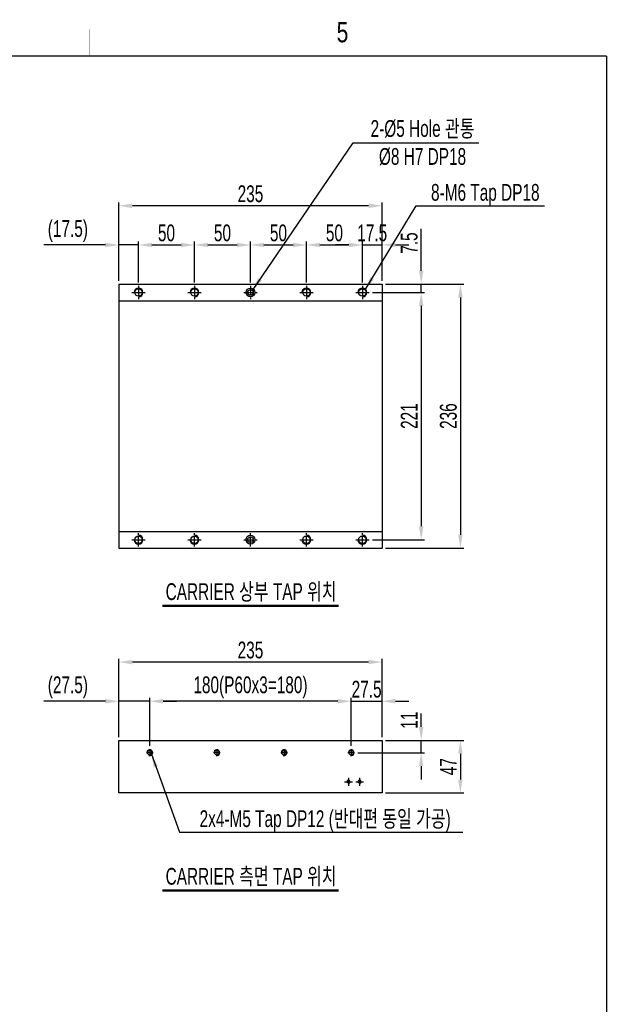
# Model space of a CAD drawing. Extents: x 4 to 2311, y -23 to 1597.
# Tile 18 of 18: x 1786 to 2311, y 716 to 1597. Entities that reach past the tile are written whole.
import ezdxf
from ezdxf.enums import TextEntityAlignment as Align

# ---------------------------------------------------------------- set-up
doc = ezdxf.new("R2010")
doc.units = 0
doc.header["$LTSCALE"] = 7
doc.header["$MEASUREMENT"] = 0
doc.linetypes.add('CENTER', pattern=[2, 1.25, -0.25, 0.25, -0.25])
doc.layers.get('0').update_dxf_attribs({"linetype": 'CONTINUOUS'})
doc.layers.get('DEFPOINTS').update_dxf_attribs({"linetype": 'CONTINUOUS'})
for name, color, linetype in [('3', 4, 'CONTINUOUS'), ('CENTERLINE', 3, 'CENTER'), ('D', 4, 'CONTINUOUS')]:
    doc.layers.add(name, color=color, linetype=linetype)
doc.styles.add('Robostar', font='Gulim.ttf', dxfattribs={"width": 0.7})
doc.styles.get("Standard").update_dxf_attribs({"font": 'Gulim.ttf', "width": 0.8})
doc.dimstyles.new('Robostar', dxfattribs={"dimscale": 6, "dimtxt": 2.5, "dimasz": 2, "dimexe": 0.5, "dimexo": 0.5, "dimgap": 0.5, "dimtad": 3, "dimdsep": 46, "dimtxsty": 'Robostar', "dimcen": 0, "dimclrd": 4, "dimclre": 4, "dimclrt": 9, "dimadec": 0, "dimazin": 2, "dimtm": 0.1, "dimtfac": 1, "dimtix": 1, "dimtmove": 1, "dimatfit": 0, "dimfxl": 0, "dimtolj": 1, "dimarcsym": 0})

# ---------------------------------------------------------------- blocks, each defined once
blk = doc.blocks.new('*D32')
at = {"color": 4, "lineweight": -2}
for p, q in [((1862.37, 1395.22), (1807.18, 1395.22)), ((1874.37, 1363.22), (1874.37, 1398.22)), ((1891.87, 1395.22), (1874.37, 1395.22)), ((1891.87, 1361.72), (1891.87, 1398.22)), ((1903.87, 1395.22), (1915.87, 1395.22))]:
    blk.add_line(p, q, dxfattribs=at)
at = {"color": 4}
for points in [[(1862.37, 1397.22), (1862.37, 1393.22), (1874.37, 1395.22)], [(1903.87, 1397.22), (1903.87, 1393.22), (1891.87, 1395.22)]]:
    blk.add_solid(points, dxfattribs=at)
at = {"layer": 'DEFPOINTS', "color": 0}
for p in [(1891.87, 1395.22), (1874.37, 1360.22), (1891.87, 1358.72)]:
    blk.add_point(p, dxfattribs=at)
at = {"color": 9, "insert": (1828.77, 1407.66), "char_height": 15, "attachment_point": 5, "style": 'Robostar'}
blk.add_mtext('\\A1;(17.5)', dxfattribs=at)
blk = doc.blocks.new('*D33')
at = {"color": 4, "lineweight": -2}
for p, q in [((1891.87, 1361.72), (1891.87, 1398.22)), ((1903.87, 1395.22), (1929.87, 1395.22)), ((1941.87, 1361.72), (1941.87, 1398.22))]:
    blk.add_line(p, q, dxfattribs=at)
at = {"color": 4}
for points in [[(1903.87, 1397.22), (1903.87, 1393.22), (1891.87, 1395.22)], [(1929.87, 1397.22), (1929.87, 1393.22), (1941.87, 1395.22)]]:
    blk.add_solid(points, dxfattribs=at)
at = {"layer": 'DEFPOINTS', "color": 0}
for p in [(1941.87, 1395.22), (1891.87, 1358.72), (1941.87, 1358.72)]:
    blk.add_point(p, dxfattribs=at)
at = {"color": 9, "insert": (1916.87, 1405.91), "char_height": 15, "attachment_point": 5, "style": 'Robostar'}
blk.add_mtext('\\A1;50', dxfattribs=at)
blk = doc.blocks.new('*D34')
at = {"color": 4, "lineweight": -2}
for p, q in [((1941.87, 1361.72), (1941.87, 1398.22)), ((1953.87, 1395.22), (1979.87, 1395.22)), ((1991.87, 1361.72), (1991.87, 1398.22))]:
    blk.add_line(p, q, dxfattribs=at)
at = {"color": 4}
for points in [[(1953.87, 1397.22), (1953.87, 1393.22), (1941.87, 1395.22)], [(1979.87, 1397.22), (1979.87, 1393.22), (1991.87, 1395.22)]]:
    blk.add_solid(points, dxfattribs=at)
at = {"layer": 'DEFPOINTS', "color": 0}
for p in [(1991.87, 1395.22), (1941.87, 1358.72), (1991.87, 1358.72)]:
    blk.add_point(p, dxfattribs=at)
at = {"color": 9, "insert": (1966.87, 1405.91), "char_height": 15, "attachment_point": 5, "style": 'Robostar'}
blk.add_mtext('\\A1;50', dxfattribs=at)
blk = doc.blocks.new('*D35')
at = {"color": 4, "lineweight": -2}
for p, q in [((1991.87, 1361.72), (1991.87, 1398.22)), ((2003.87, 1395.22), (2029.87, 1395.22)), ((2041.87, 1361.72), (2041.87, 1398.22))]:
    blk.add_line(p, q, dxfattribs=at)
at = {"color": 4}
for points in [[(2003.87, 1397.22), (2003.87, 1393.22), (1991.87, 1395.22)], [(2029.87, 1397.22), (2029.87, 1393.22), (2041.87, 1395.22)]]:
    blk.add_solid(points, dxfattribs=at)
at = {"layer": 'DEFPOINTS', "color": 0}
for p in [(2041.87, 1395.22), (1991.87, 1358.72), (2041.87, 1358.72)]:
    blk.add_point(p, dxfattribs=at)
at = {"color": 9, "insert": (2016.87, 1405.91), "char_height": 15, "attachment_point": 5, "style": 'Robostar'}
blk.add_mtext('\\A1;50', dxfattribs=at)
blk = doc.blocks.new('*D36')
at = {"color": 4, "lineweight": -2}
for p, q in [((2041.87, 1361.72), (2041.87, 1398.22)), ((2053.87, 1395.22), (2079.87, 1395.22)), ((2091.87, 1361.72), (2091.87, 1398.22))]:
    blk.add_line(p, q, dxfattribs=at)
at = {"color": 4}
for points in [[(2053.87, 1397.22), (2053.87, 1393.22), (2041.87, 1395.22)], [(2079.87, 1397.22), (2079.87, 1393.22), (2091.87, 1395.22)]]:
    blk.add_solid(points, dxfattribs=at)
at = {"layer": 'DEFPOINTS', "color": 0}
for p in [(2091.87, 1395.22), (2041.87, 1358.72), (2091.87, 1358.72)]:
    blk.add_point(p, dxfattribs=at)
at = {"color": 9, "insert": (2066.87, 1405.91), "char_height": 15, "attachment_point": 5, "style": 'Robostar'}
blk.add_mtext('\\A1;50', dxfattribs=at)
blk = doc.blocks.new('*D37')
at = {"color": 4, "lineweight": -2}
for p, q in [((2079.87, 1395.22), (2067.87, 1395.22)), ((2091.87, 1361.72), (2091.87, 1398.22)), ((2091.87, 1395.22), (2109.37, 1395.22)), ((2109.37, 1363.22), (2109.37, 1398.22)), ((2121.37, 1395.22), (2133.37, 1395.22))]:
    blk.add_line(p, q, dxfattribs=at)
at = {"color": 4}
for points in [[(2079.87, 1397.22), (2079.87, 1393.22), (2091.87, 1395.22)], [(2121.37, 1397.22), (2121.37, 1393.22), (2109.37, 1395.22)]]:
    blk.add_solid(points, dxfattribs=at)
at = {"layer": 'DEFPOINTS', "color": 0}
for p in [(2109.37, 1395.22), (2091.87, 1358.72), (2109.37, 1360.22)]:
    blk.add_point(p, dxfattribs=at)
at = {"color": 9, "insert": (2100.62, 1405.93), "char_height": 15, "attachment_point": 5, "style": 'Robostar'}
blk.add_mtext('\\A1;17.5', dxfattribs=at)
blk = doc.blocks.new('*D38')
at = {"color": 4, "lineweight": -2}
for p, q in [((1874.37, 1363.22), (1874.37, 1433.22)), ((2097.37, 1430.22), (1886.37, 1430.22)), ((2109.37, 1363.22), (2109.37, 1433.22))]:
    blk.add_line(p, q, dxfattribs=at)
at = {"color": 4}
for points in [[(1886.37, 1432.22), (1886.37, 1428.22), (1874.37, 1430.22)], [(2097.37, 1432.22), (2097.37, 1428.22), (2109.37, 1430.22)]]:
    blk.add_solid(points, dxfattribs=at)
at = {"layer": 'DEFPOINTS', "color": 0}
for p in [(1874.37, 1430.22), (1874.37, 1360.22), (2109.37, 1360.22)]:
    blk.add_point(p, dxfattribs=at)
at = {"color": 9, "insert": (1991.87, 1440.91), "char_height": 15, "attachment_point": 5, "style": 'Robostar'}
blk.add_mtext('\\A1;235', dxfattribs=at)
blk = doc.blocks.new('*D39')
at = {"color": 4, "lineweight": -2}
for p, q in [((2100.87, 1352.72), (2147.37, 1352.72)), ((2144.37, 1340.72), (2144.37, 1143.73)), ((2100.87, 1131.73), (2147.37, 1131.73))]:
    blk.add_line(p, q, dxfattribs=at)
at = {"color": 4}
for points in [[(2142.37, 1340.72), (2146.37, 1340.72), (2144.37, 1352.72)], [(2142.37, 1143.73), (2146.37, 1143.73), (2144.37, 1131.73)]]:
    blk.add_solid(points, dxfattribs=at)
at = {"layer": 'DEFPOINTS', "color": 0}
for p in [(2097.87, 1352.72), (2097.87, 1131.73), (2144.37, 1131.73)]:
    blk.add_point(p, dxfattribs=at)
at = {"color": 9, "insert": (2133.66, 1242.22), "char_height": 15, "attachment_point": 5, "rotation": 90, "style": 'Robostar'}
blk.add_mtext('\\A1;221', dxfattribs=at)
blk = doc.blocks.new('*D40')
at = {"color": 4, "lineweight": -2}
for p, q in [((2144.37, 1372.22), (2144.37, 1409.59)), ((2112.37, 1360.22), (2147.37, 1360.22)), ((2144.37, 1352.72), (2144.37, 1360.22)), ((2100.87, 1352.72), (2147.37, 1352.72)), ((2144.37, 1340.72), (2144.37, 1328.72))]:
    blk.add_line(p, q, dxfattribs=at)
at = {"color": 4}
for points in [[(2142.37, 1372.22), (2146.37, 1372.22), (2144.37, 1360.22)], [(2142.37, 1340.72), (2146.37, 1340.72), (2144.37, 1352.72)]]:
    blk.add_solid(points, dxfattribs=at)
at = {"layer": 'DEFPOINTS', "color": 0}
for p in [(2109.37, 1360.22), (2097.87, 1352.72), (2144.37, 1352.72)]:
    blk.add_point(p, dxfattribs=at)
at = {"color": 9, "insert": (2133.68, 1396.91), "char_height": 15, "attachment_point": 5, "rotation": 90, "style": 'Robostar'}
blk.add_mtext('\\A1;7.5', dxfattribs=at)
blk = doc.blocks.new('*D41')
at = {"color": 4, "lineweight": -2}
for p, q in [((2112.37, 1360.22), (2182.37, 1360.22)), ((2179.37, 1348.22), (2179.37, 1136.23)), ((2112.37, 1124.23), (2182.37, 1124.23))]:
    blk.add_line(p, q, dxfattribs=at)
at = {"color": 4}
for points in [[(2177.37, 1348.22), (2181.37, 1348.22), (2179.37, 1360.22)], [(2177.37, 1136.23), (2181.37, 1136.23), (2179.37, 1124.23)]]:
    blk.add_solid(points, dxfattribs=at)
at = {"layer": 'DEFPOINTS', "color": 0}
for p in [(2109.37, 1360.22), (2109.37, 1124.23), (2179.37, 1124.23)]:
    blk.add_point(p, dxfattribs=at)
at = {"color": 9, "insert": (2168.68, 1242.22), "char_height": 15, "attachment_point": 5, "rotation": 90, "style": 'Robostar'}
blk.add_mtext('\\A1;236', dxfattribs=at)
blk = doc.blocks.new('*D42')
at = {"color": 4, "lineweight": -2}
for p, q in [((1862.37, 987.36), (1807.18, 987.36)), ((1874.37, 955.36), (1874.37, 990.36)), ((1901.87, 987.36), (1874.37, 987.36)), ((1901.87, 947.36), (1901.87, 990.36)), ((1913.87, 987.36), (1925.87, 987.36))]:
    blk.add_line(p, q, dxfattribs=at)
at = {"color": 4}
for points in [[(1862.37, 989.36), (1862.37, 985.36), (1874.37, 987.36)], [(1913.87, 989.36), (1913.87, 985.36), (1901.87, 987.36)]]:
    blk.add_solid(points, dxfattribs=at)
at = {"layer": 'DEFPOINTS', "color": 0}
for p in [(1901.87, 987.36), (1874.37, 952.36), (1901.87, 944.36)]:
    blk.add_point(p, dxfattribs=at)
at = {"color": 9, "insert": (1828.77, 999.8), "char_height": 15, "attachment_point": 5, "style": 'Robostar'}
blk.add_mtext('\\A1;(27.5)', dxfattribs=at)
blk = doc.blocks.new('*D43')
at = {"color": 4, "lineweight": -2}
for p, q in [((2069.87, 987.36), (2057.87, 987.36)), ((2081.87, 947.36), (2081.87, 990.36)), ((2081.87, 987.36), (2109.37, 987.36)), ((2109.37, 955.36), (2109.37, 990.36)), ((2121.37, 987.36), (2133.37, 987.36))]:
    blk.add_line(p, q, dxfattribs=at)
at = {"color": 4}
for points in [[(2069.87, 989.36), (2069.87, 985.36), (2081.87, 987.36)], [(2121.37, 989.36), (2121.37, 985.36), (2109.37, 987.36)]]:
    blk.add_solid(points, dxfattribs=at)
at = {"layer": 'DEFPOINTS', "color": 0}
for p in [(2109.37, 987.36), (2109.37, 952.36), (2081.87, 944.36)]:
    blk.add_point(p, dxfattribs=at)
at = {"color": 9, "insert": (2095.62, 998.06), "char_height": 15, "attachment_point": 5, "style": 'Robostar'}
blk.add_mtext('\\A1;27.5', dxfattribs=at)
blk = doc.blocks.new('*D44')
at = {"color": 4, "lineweight": -2}
for p, q in [((1874.37, 955.36), (1874.37, 1025.36)), ((2097.37, 1022.36), (1886.37, 1022.36)), ((2109.37, 955.36), (2109.37, 1025.36))]:
    blk.add_line(p, q, dxfattribs=at)
at = {"color": 4}
for points in [[(1886.37, 1024.36), (1886.37, 1020.36), (1874.37, 1022.36)], [(2097.37, 1024.36), (2097.37, 1020.36), (2109.37, 1022.36)]]:
    blk.add_solid(points, dxfattribs=at)
at = {"layer": 'DEFPOINTS', "color": 0}
for p in [(1874.37, 1022.36), (1874.37, 952.36), (2109.37, 952.36)]:
    blk.add_point(p, dxfattribs=at)
at = {"color": 9, "insert": (1991.87, 1033.05), "char_height": 15, "attachment_point": 5, "style": 'Robostar'}
blk.add_mtext('\\A1;235', dxfattribs=at)
blk = doc.blocks.new('*D45')
at = {"color": 4, "lineweight": -2}
for p, q in [((2144.37, 964.36), (2144.37, 976.36)), ((2112.37, 952.36), (2147.37, 952.36)), ((2144.37, 941.36), (2144.37, 952.36)), ((2087.87, 941.36), (2147.37, 941.36)), ((2144.37, 929.36), (2144.37, 917.36))]:
    blk.add_line(p, q, dxfattribs=at)
at = {"color": 4}
for points in [[(2142.37, 964.36), (2146.37, 964.36), (2144.37, 952.36)], [(2142.37, 929.36), (2146.37, 929.36), (2144.37, 941.36)]]:
    blk.add_solid(points, dxfattribs=at)
at = {"layer": 'DEFPOINTS', "color": 0}
for p in [(2109.37, 952.36), (2144.37, 952.36), (2084.87, 941.36)]:
    blk.add_point(p, dxfattribs=at)
at = {"color": 9, "insert": (2133.66, 970.36), "char_height": 15, "attachment_point": 5, "rotation": 90, "style": 'Robostar'}
blk.add_mtext('\\A1;11', dxfattribs=at)
blk = doc.blocks.new('*D46')
at = {"color": 4, "lineweight": -2}
for p, q in [((2112.37, 952.36), (2182.37, 952.36)), ((2179.37, 940.36), (2179.37, 917.36)), ((2112.37, 905.36), (2182.37, 905.36))]:
    blk.add_line(p, q, dxfattribs=at)
at = {"color": 4}
for points in [[(2177.37, 940.36), (2181.37, 940.36), (2179.37, 952.36)], [(2177.37, 917.36), (2181.37, 917.36), (2179.37, 905.36)]]:
    blk.add_solid(points, dxfattribs=at)
at = {"layer": 'DEFPOINTS', "color": 0}
for p in [(2109.37, 952.36), (2109.37, 905.36), (2179.37, 905.36)]:
    blk.add_point(p, dxfattribs=at)
at = {"color": 9, "insert": (2168.66, 928.86), "char_height": 15, "attachment_point": 5, "rotation": 90, "style": 'Robostar'}
blk.add_mtext('\\A1;47', dxfattribs=at)
blk = doc.blocks.new('*D47')
at = {"color": 4, "lineweight": -2}
for p, q in [((1901.87, 947.36), (1901.87, 990.36)), ((2069.87, 987.36), (1913.87, 987.36)), ((2081.87, 947.36), (2081.87, 990.36))]:
    blk.add_line(p, q, dxfattribs=at)
at = {"color": 4}
for points in [[(1913.87, 989.36), (1913.87, 985.36), (1901.87, 987.36)], [(2069.87, 989.36), (2069.87, 985.36), (2081.87, 987.36)]]:
    blk.add_solid(points, dxfattribs=at)
at = {"layer": 'DEFPOINTS', "color": 0}
for p in [(1901.87, 987.36), (1901.87, 944.36), (2081.87, 944.36)]:
    blk.add_point(p, dxfattribs=at)
at = {"color": 9, "insert": (1991.87, 999.8), "char_height": 15, "attachment_point": 5, "style": 'Robostar'}
blk.add_mtext('\\A1;180(P60x3=180)', dxfattribs=at)

msp = doc.modelspace()

# ---------------------------------------------------------------- linework, layer by layer
for p, q in [((1874.37, 1360.225), (2109.37, 1360.225)), ((1874.37, 1360.225), (1874.37, 1124.225)), ((2109.37, 1360.225), (2109.37, 1124.225)), ((1874.37, 1345.225), (2109.37, 1345.225)), ((1874.37, 1139.225), (2109.37, 1139.225)), ((1874.37, 1124.225), (2109.37, 1124.225))]:
    msp.add_line(p, q)
at = {"color": 4}
for p, q in [((1913.281, 1073.223), (2070.459, 1073.223)), ((1913.281, 1072.223), (2070.459, 1072.223)), ((1913.281, 818.773), (2070.459, 818.773)), ((1913.281, 817.773), (2070.459, 817.773))]:
    msp.add_line(p, q, dxfattribs=at)
at = {"const_width": 1.2}
for points in [[(30, 1564), (2310, 1564)], [(2310, 1564), (2310, 10)]]:
    msp.add_lwpolyline(points, dxfattribs=at)
msp.add_lwpolyline([(1874.37, 952.36), (2109.37, 952.36), (2109.37, 905.36), (1874.37, 905.36)], close=True)
for centre, radius in [((1891.87, 1352.725), 3.323), ((1941.87, 1352.725), 3.323), ((1991.87, 1352.725), 4), ((2041.87, 1352.725), 3.323), ((2091.87, 1352.725), 3.323), ((1991.87, 1352.725), 2.5), ((1991.87, 1131.725), 4), ((1891.87, 1131.725), 3.323), ((1941.87, 1131.725), 3.323), ((1991.87, 1131.725), 2.5), ((2041.87, 1131.725), 3.323), ((2091.87, 1131.725), 3.323), ((1901.87, 941.36), 2.067), ((1961.87, 941.36), 2.067), ((2021.87, 941.36), 2.067), ((2081.87, 941.36), 2.067), ((2079.37, 915.36), 1.229), ((2089.37, 915.36), 1.229)]:
    msp.add_circle(centre, radius)
at = {"layer": '3', "const_width": 0.3}
msp.add_lwpolyline([(1848, 1588), (1848, 1564)], dxfattribs=at)
at = {"layer": '3', "color": 4}
for centre, start, end in [((1891.87, 1352.725), 270, 180), ((1941.87, 1352.725), 270, 180), ((2041.87, 1352.725), 270, 180), ((2091.87, 1352.725), 270, 180), ((1891.87, 1131.725), 180, 90), ((1941.87, 1131.725), 180, 90), ((2041.87, 1131.725), 180, 90), ((2091.87, 1131.725), 180, 90)]:
    msp.add_arc(centre, 4, start, end, dxfattribs=at)
at = {"layer": 'CENTERLINE'}
for p, q in [((1891.87, 1358.725), (1891.87, 1346.725)), ((1941.87, 1358.725), (1941.87, 1346.725)), ((1991.87, 1358.725), (1991.87, 1346.725)), ((2041.87, 1358.725), (2041.87, 1346.725)), ((2091.87, 1358.725), (2091.87, 1346.725)), ((1885.87, 1352.725), (1897.87, 1352.725)), ((1935.87, 1352.725), (1947.87, 1352.725)), ((1985.87, 1352.725), (1997.87, 1352.725)), ((2035.87, 1352.725), (2047.87, 1352.725)), ((2085.87, 1352.725), (2097.87, 1352.725)), ((1891.87, 1125.725), (1891.87, 1137.725)), ((1941.87, 1125.725), (1941.87, 1137.725)), ((1991.87, 1125.725), (1991.87, 1137.725)), ((2041.87, 1125.725), (2041.87, 1137.725)), ((2091.87, 1125.725), (2091.87, 1137.725)), ((1885.87, 1131.725), (1897.87, 1131.725)), ((1935.87, 1131.725), (1947.87, 1131.725)), ((1985.87, 1131.725), (1997.87, 1131.725)), ((2035.87, 1131.725), (2047.87, 1131.725)), ((2085.87, 1131.725), (2097.87, 1131.725)), ((1901.87, 944.36), (1901.87, 938.36)), ((1961.87, 944.36), (1961.87, 938.36)), ((2021.87, 944.36), (2021.87, 938.36)), ((2081.87, 944.36), (2081.87, 938.36)), ((1904.87, 941.36), (1898.87, 941.36)), ((1964.87, 941.36), (1958.87, 941.36)), ((2024.87, 941.36), (2018.87, 941.36)), ((2084.87, 941.36), (2078.87, 941.36)), ((2075.87, 915.36), (2082.87, 915.36)), ((2079.37, 918.86), (2079.37, 911.86)), ((2085.87, 915.36), (2092.87, 915.36)), ((2089.37, 918.86), (2089.37, 911.86))]:
    msp.add_line(p, q, dxfattribs=at)
at = {"layer": 'D'}
for centre, radius, start, end in [((1901.87, 941.36), 2.5, 255, 165), ((1961.87, 941.36), 2.5, 255, 165), ((2021.87, 941.36), 2.5, 255, 165), ((2081.87, 941.36), 2.5, 255, 165), ((2079.37, 915.36), 1.5, 270, 180), ((2089.37, 915.36), 1.5, 270, 180)]:
    msp.add_arc(centre, radius, start, end, dxfattribs=at)

# ---------------------------------------------------------------- texts
at = {"color": 9, "char_height": 15, "style": 'Robostar'}
for s, insert, attachment_point in [('2-%%C5 Hole 관통\\P%%C8 H7 DP18', (2145.571, 1486.554), 5), ('8-M6 Tap DP18', (2201.632, 1430.225), 8), ('2x4-M5 Tap DP12 (반대편 동일 가공)', (2058.589, 870.36), 8)]:
    msp.add_mtext(s, dxfattribs=dict(at, insert=insert, attachment_point=attachment_point))
at = {"color": 4, "char_height": 15, "attachment_point": 8, "style": 'Robostar'}
for s, insert in [('CARRIER 상부 TAP 위치', (1992.437, 1076.223)), ('CARRIER 측면 TAP 위치', (1992.437, 821.773))]:
    msp.add_mtext(s, dxfattribs=dict(at, insert=insert))
at = {"layer": '3', "width": 0.8}
msp.add_text('5', height=18, dxfattribs=at).set_placement((2074.058, 1585.25), align=Align.MIDDLE)

# ---------------------------------------------------------------- dimensions: what is measured, and where the dimension line sits
for base, p1, p2, picture, middle in [((1874.37, 1430.225), (2109.37, 1360.225), (1874.37, 1360.225), '*D38', (1991.87, 1440.915)), ((1941.87, 1395.225), (1891.87, 1358.725), (1941.87, 1358.725), '*D33', (1916.87, 1405.915)), ((1991.87, 1395.225), (1941.87, 1358.725), (1991.87, 1358.725), '*D34', (1966.87, 1405.915)), ((2041.87, 1395.225), (1991.87, 1358.725), (2041.87, 1358.725), '*D35', (2016.87, 1405.915)), ((2091.87, 1395.225), (2041.87, 1358.725), (2091.87, 1358.725), '*D36', (2066.87, 1405.915)), ((1874.37, 1022.36), (2109.37, 952.36), (1874.37, 952.36), '*D44', (1991.87, 1033.05)), ((2109.37, 987.36), (2081.87, 944.36), (2109.37, 952.36), '*D43', (2095.62, 998.06))]:
    dim = msp.add_linear_dim(base=base, p1=p1, p2=p2, dimstyle='Robostar')
    dim.commit()
    dim.dimension.update_dxf_attribs({"geometry": picture, "text_midpoint": middle})
for base, p1, p2, picture, middle in [((1891.87, 1395.225), (1874.37, 1360.225), (1891.87, 1358.725), '*D32', (1828.775, 1395.225)), ((1901.87, 987.36), (1874.37, 952.36), (1901.87, 944.36), '*D42', (1828.775, 987.36))]:
    dim = msp.add_linear_dim(base=base, p1=p1, p2=p2, text='(<>)', dimstyle='Robostar', override={"dimtmove": 0})
    dim.commit()
    dim.dimension.update_dxf_attribs({"geometry": picture, "text_midpoint": middle, "dimtype": 160})
dim = msp.add_linear_dim(base=(2109.37, 1395.225), p1=(2091.87, 1358.725), p2=(2109.37, 1360.225), dimstyle='Robostar', override={"dimtmove": 0})
dim.commit()
dim.dimension.update_dxf_attribs({"geometry": '*D37', "text_midpoint": (2100.62, 1395.225), "dimtype": 160})
dim = msp.add_linear_dim(base=(2144.37, 1352.725), p1=(2109.37, 1360.225), p2=(2097.87, 1352.725), angle=90, dimstyle='Robostar', override={"dimtmove": 0})
dim.commit()
dim.dimension.update_dxf_attribs({"geometry": '*D40', "text_midpoint": (2144.37, 1396.907), "dimtype": 160})
for base, p1, p2, picture, middle in [((2179.37, 1124.225), (2109.37, 1360.225), (2109.37, 1124.225), '*D41', (2168.68, 1242.225)), ((2144.37, 1131.725), (2097.87, 1352.725), (2097.87, 1131.725), '*D39', (2133.66, 1242.225)), ((2179.37, 905.36), (2109.37, 952.36), (2109.37, 905.36), '*D46', (2168.66, 928.86))]:
    dim = msp.add_linear_dim(base=base, p1=p1, p2=p2, angle=90, dimstyle='Robostar')
    dim.commit()
    dim.dimension.update_dxf_attribs({"geometry": picture, "text_midpoint": middle})
dim = msp.add_linear_dim(base=(1901.87, 987.36), p1=(2081.87, 944.36), p2=(1901.87, 944.36), text='<>(P60x3=180)', dimstyle='Robostar')
dim.commit()
dim.dimension.update_dxf_attribs({"geometry": '*D47', "text_midpoint": (1991.87, 999.797)})
dim = msp.add_linear_dim(base=(2144.37, 952.36), p1=(2084.87, 941.36), p2=(2109.37, 952.36), angle=90, dimstyle='Robostar')
dim.commit()
dim.dimension.update_dxf_attribs({"geometry": '*D45', "text_midpoint": (2144.37, 970.36), "dimtype": 160})

# ---------------------------------------------------------------- leaders
at = {"annotation_type": 0, "has_hookline": 1, "hookline_direction": 0}
for points, text_width in [([(1993.58, 1354.549), (2083.744, 1486.554), (2092.357, 1486.554)], 100.428), ([(2094.321, 1354.97), (2139.805, 1430.225), (2145.608, 1430.225)], 106.049), ([(1903.361, 939.929), (1928.353, 870.36), (1932.693, 870.36)], 245.792)]:
    msp.add_leader(points, dimstyle='Robostar', dxfattribs=dict(at, text_width=text_width))

doc.saveas('drawing.dxf')
